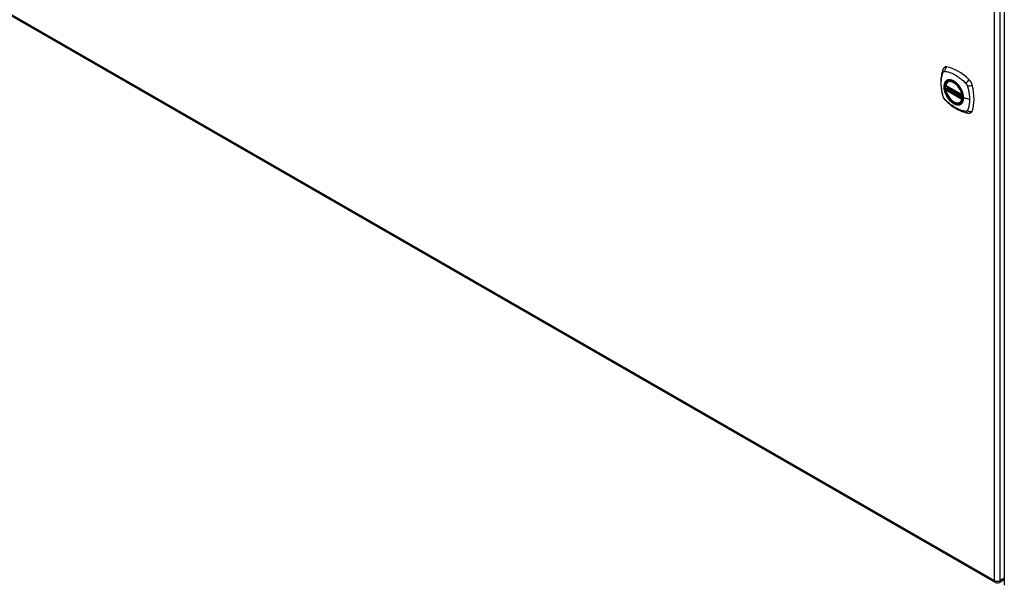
# Model space of a CAD drawing. Header units: inches. Extents: x 581 to 683, y 228 to 312.
# Tile 1 of 11: x 606 to 632, y 258 to 272. Entities that reach past the tile are written whole.
import ezdxf

# ---------------------------------------------------------------- set-up
doc = ezdxf.new("R2010")
doc.units = ezdxf.units.IN
doc.header["$MEASUREMENT"] = 0
doc.layers.add('Visible Edges(ANSI)', color=7, linetype='Continuous', lineweight=25)
doc.layers.add('Visible Tangent Edges(ANSI)', color=7, linetype='Continuous', lineweight=25)

msp = doc.modelspace()

# ---------------------------------------------------------------- linework, layer by layer
at = {"layer": 'Visible Edges(ANSI)'}
for p, q in [((580.934, 286.809), (631.567, 257.652)), ((631.796, 281.874), (631.796, 257.577)), ((630.287, 270.49), (630.701, 270.252)), ((630.312, 270.428), (630.353, 270.452)), ((630.344, 270.594), (630.355, 270.6)), ((630.287, 270.394), (630.301, 270.402)), ((630.307, 270.414), (630.307, 270.416)), ((630.656, 270.052), (630.667, 270.058)), ((631.665, 257.652), (631.796, 257.727))]:
    msp.add_line(p, q, dxfattribs=at)
at = {"layer": 'Visible Edges(ANSI)', "flags": 128}
for points in [[(630.248, 270.96), (630.235, 270.946), (630.225, 270.932), (630.216, 270.917), (630.21, 270.903)], [(630.21, 270.903), (630.202, 270.882), (630.196, 270.862), (630.191, 270.844), (630.186, 270.825), (630.182, 270.806), (630.177, 270.787), (630.17, 270.747), (630.164, 270.706), (630.16, 270.664), (630.158, 270.622), (630.157, 270.579), (630.158, 270.536), (630.16, 270.492), (630.164, 270.447), (630.17, 270.402), (630.177, 270.357), (630.185, 270.311), (630.195, 270.265), (630.2, 270.243), (630.203, 270.231), (630.207, 270.217)], [(630.282, 270.503), (630.286, 270.518), (630.291, 270.532), (630.298, 270.545), (630.305, 270.557), (630.313, 270.568), (630.323, 270.578), (630.333, 270.587), (630.344, 270.594)], [(630.598, 270.513), (630.616, 270.491), (630.634, 270.467), (630.65, 270.443), (630.666, 270.418), (630.68, 270.392), (630.692, 270.366), (630.704, 270.339), (630.713, 270.312)], [(630.207, 270.217), (630.211, 270.203), (630.216, 270.19), (630.222, 270.178), (630.229, 270.165), (630.236, 270.153), (630.244, 270.142), (630.253, 270.131), (630.263, 270.121)], [(630.656, 270.052), (630.645, 270.046), (630.633, 270.042), (630.62, 270.038), (630.607, 270.037), (630.593, 270.036), (630.579, 270.037), (630.565, 270.039), (630.551, 270.042), (630.536, 270.047), (630.522, 270.053), (630.507, 270.06), (630.492, 270.068), (630.478, 270.077), (630.463, 270.087), (630.449, 270.098), (630.435, 270.111), (630.421, 270.124), (630.407, 270.137), (630.394, 270.152), (630.382, 270.167), (630.37, 270.183), (630.358, 270.2), (630.347, 270.217), (630.337, 270.235), (630.327, 270.253), (630.318, 270.271), (630.31, 270.289), (630.303, 270.308), (630.296, 270.326), (630.29, 270.345), (630.286, 270.364), (630.282, 270.382)], [(630.301, 270.402), (630.304, 270.404), (630.306, 270.407), (630.307, 270.411), (630.307, 270.414)], [(630.263, 270.121), (630.272, 270.111), (630.282, 270.101), (630.299, 270.085), (630.333, 270.054), (630.369, 270.024), (630.404, 269.996), (630.441, 269.969), (630.477, 269.943), (630.514, 269.919), (630.551, 269.897), (630.589, 269.876), (630.627, 269.857), (630.665, 269.84), (630.703, 269.824), (630.741, 269.811), (630.78, 269.799), (630.818, 269.789), (630.837, 269.785), (630.847, 269.783), (630.858, 269.781)], [(630.858, 269.781), (630.873, 269.78), (630.89, 269.78), (630.907, 269.782), (630.925, 269.786)]]:
    msp.add_lwpolyline(points, dxfattribs=at)
at = {"layer": 'Visible Edges(ANSI)'}
for centre, radius, start, end in [((630.293, 270.5), 0.0118, 166.5789, 240.064), ((630.293, 270.384), 0.0118, 119.936, 190.602), ((630.318, 270.418), 0.0118, 119.936, 187.8207), ((630.707, 270.262), 0.0118, 240.064, 282.6676), ((631.616, 257.738), 0.099, 240.064, 299.936)]:
    msp.add_arc(centre, radius, start, end, dxfattribs=at)
for centre, major_axis, start_param, end_param in [((630.347, 270.814), (-0.088, 0.154), 5.827357, 6.408431), ((630.598, 269.816), (-0.639, 1.109), 5.172085, 5.827357), ((630.493, 270.319), (0.157, -0.273), 2.362013, 7.062765), ((630.849, 270.525), (0.088, -0.154), 1.114968, 2.030492), ((630.111, 270.66), (-0.639, 1.109), 3.601288, 4.256561), ((630.849, 269.945), (0.088, -0.154), 6.157956, 6.742881)]:
    msp.add_ellipse(centre, major_axis=major_axis, ratio=0.578093, start_param=start_param, end_param=end_param, dxfattribs=at)
msp.add_ellipse((630.49, 270.317), major_axis=(-0.16, 0.277), ratio=0.578093, dxfattribs=at)
at = {"layer": 'Visible Tangent Edges(ANSI)'}
for p, q in [((580.914, 286.855), (631.546, 257.697)), ((631.546, 257.697), (631.546, 281.995)), ((631.686, 257.697), (631.686, 281.995)), ((630.699, 270.257), (630.285, 270.495)), ((630.318, 270.428), (630.357, 270.45)), ((630.285, 270.379), (630.699, 270.141)), ((630.293, 270.394), (630.305, 270.4)), ((630.707, 270.155), (630.293, 270.394)), ((630.305, 270.4), (630.715, 270.164)), ((630.716, 270.181), (630.313, 270.413)), ((630.716, 270.199), (630.318, 270.428)), ((630.714, 270.159), (630.707, 270.155)), ((630.898, 270.131), (630.741, 270.171)), ((631.796, 257.761), (631.686, 257.697))]:
    msp.add_line(p, q, dxfattribs=at)
at = {"layer": 'Visible Tangent Edges(ANSI)', "flags": 128}
for points in [[(630.22, 270.202), (630.211, 270.236), (630.203, 270.265), (630.197, 270.295), (630.191, 270.324), (630.185, 270.354), (630.181, 270.383), (630.177, 270.412), (630.173, 270.441), (630.171, 270.469), (630.169, 270.497), (630.168, 270.525), (630.167, 270.552), (630.168, 270.579), (630.169, 270.605), (630.171, 270.631), (630.173, 270.656), (630.177, 270.68), (630.181, 270.705), (630.185, 270.728), (630.191, 270.751), (630.197, 270.773), (630.203, 270.795), (630.211, 270.816), (630.22, 270.838)], [(630.22, 270.838), (630.221, 270.84), (630.222, 270.841), (630.224, 270.843), (630.225, 270.844), (630.226, 270.846), (630.227, 270.847), (630.228, 270.849), (630.23, 270.85), (630.231, 270.851), (630.233, 270.852), (630.234, 270.853), (630.236, 270.854), (630.237, 270.855), (630.239, 270.856), (630.24, 270.856), (630.242, 270.857), (630.244, 270.857), (630.246, 270.858), (630.247, 270.858), (630.249, 270.859), (630.251, 270.859), (630.253, 270.859), (630.255, 270.859), (630.257, 270.859)], [(630.257, 270.859), (630.281, 270.857), (630.303, 270.853), (630.325, 270.848), (630.347, 270.842), (630.37, 270.835), (630.393, 270.828), (630.416, 270.82), (630.439, 270.81), (630.462, 270.8), (630.486, 270.789), (630.509, 270.777), (630.532, 270.764), (630.556, 270.75), (630.579, 270.735), (630.602, 270.72), (630.625, 270.703), (630.648, 270.686), (630.671, 270.668), (630.694, 270.649), (630.716, 270.63), (630.739, 270.609), (630.761, 270.589), (630.783, 270.567), (630.806, 270.542)], [(630.294, 270.614), (630.285, 270.606), (630.277, 270.597), (630.27, 270.587), (630.263, 270.576), (630.257, 270.564), (630.251, 270.552), (630.247, 270.539), (630.243, 270.524), (630.24, 270.51), (630.238, 270.494), (630.237, 270.478), (630.236, 270.462), (630.237, 270.444), (630.238, 270.427), (630.24, 270.409), (630.243, 270.391), (630.247, 270.373), (630.251, 270.354), (630.257, 270.335), (630.263, 270.316), (630.27, 270.297), (630.277, 270.279), (630.285, 270.26), (630.294, 270.242)], [(630.738, 270.173), (630.732, 270.115), (630.715, 270.066), (630.688, 270.028), (630.651, 270.004), (630.607, 269.995), (630.558, 270), (630.505, 270.02), (630.451, 270.054), (630.4, 270.099), (630.352, 270.155), (630.311, 270.218), (630.278, 270.285), (630.255, 270.354), (630.242, 270.422), (630.241, 270.484), (630.251, 270.539), (630.273, 270.584), (630.304, 270.616), (630.343, 270.634), (630.39, 270.638), (630.441, 270.627), (630.495, 270.601), (630.548, 270.563), (630.598, 270.513)], [(630.328, 270.633), (630.326, 270.633), (630.325, 270.632), (630.323, 270.632), (630.322, 270.631), (630.32, 270.63), (630.319, 270.63), (630.317, 270.629), (630.316, 270.628), (630.314, 270.627), (630.313, 270.627), (630.311, 270.626), (630.31, 270.625), (630.309, 270.624), (630.307, 270.623), (630.306, 270.623), (630.305, 270.622), (630.303, 270.621), (630.302, 270.62), (630.301, 270.619), (630.299, 270.618), (630.298, 270.617), (630.297, 270.616), (630.296, 270.615), (630.294, 270.614)], [(630.649, 270.448), (630.638, 270.465), (630.626, 270.481), (630.614, 270.497), (630.601, 270.513), (630.588, 270.527), (630.574, 270.541), (630.56, 270.555), (630.546, 270.567), (630.532, 270.579), (630.518, 270.589), (630.503, 270.599), (630.489, 270.608), (630.474, 270.616), (630.46, 270.623), (630.445, 270.629), (630.431, 270.634), (630.417, 270.637), (630.403, 270.64), (630.389, 270.642), (630.376, 270.642), (630.363, 270.642), (630.351, 270.64), (630.339, 270.637), (630.328, 270.633)], [(630.683, 270.39), (630.681, 270.393), (630.68, 270.395), (630.679, 270.398), (630.677, 270.4), (630.676, 270.403), (630.675, 270.405), (630.674, 270.408), (630.672, 270.41), (630.671, 270.412), (630.669, 270.415), (630.668, 270.417), (630.667, 270.42), (630.665, 270.422), (630.664, 270.424), (630.663, 270.427), (630.661, 270.429), (630.66, 270.432), (630.658, 270.434), (630.657, 270.436), (630.655, 270.439), (630.654, 270.441), (630.652, 270.443), (630.651, 270.446), (630.649, 270.448)], [(630.806, 270.542), (630.807, 270.541), (630.808, 270.54), (630.809, 270.539), (630.81, 270.538), (630.811, 270.537), (630.812, 270.536), (630.813, 270.534), (630.814, 270.533), (630.815, 270.532), (630.816, 270.531), (630.817, 270.53), (630.818, 270.528), (630.819, 270.527), (630.819, 270.526), (630.82, 270.525), (630.821, 270.523), (630.822, 270.522), (630.823, 270.521), (630.824, 270.52), (630.825, 270.518), (630.825, 270.517), (630.826, 270.516), (630.827, 270.514), (630.828, 270.513)], [(630.828, 270.513), (630.829, 270.512), (630.829, 270.51), (630.83, 270.509), (630.831, 270.508), (630.831, 270.506), (630.832, 270.505), (630.833, 270.503), (630.834, 270.502), (630.834, 270.501), (630.835, 270.499), (630.835, 270.498), (630.836, 270.497), (630.837, 270.495), (630.837, 270.494), (630.838, 270.492), (630.838, 270.491), (630.839, 270.489), (630.84, 270.488), (630.84, 270.487), (630.841, 270.485), (630.841, 270.484), (630.842, 270.482), (630.842, 270.481), (630.843, 270.48)], [(630.843, 270.48), (630.849, 270.461), (630.852, 270.447), (630.856, 270.432), (630.86, 270.417), (630.864, 270.402), (630.867, 270.387), (630.87, 270.373), (630.873, 270.358), (630.876, 270.343), (630.879, 270.329), (630.881, 270.314), (630.884, 270.3), (630.886, 270.285), (630.888, 270.271), (630.89, 270.257), (630.892, 270.242), (630.893, 270.228), (630.894, 270.214), (630.895, 270.2), (630.896, 270.186), (630.897, 270.172), (630.897, 270.159), (630.898, 270.145), (630.898, 270.131)], [(630.257, 270.14), (630.255, 270.142), (630.253, 270.144), (630.251, 270.146), (630.249, 270.149), (630.247, 270.151), (630.246, 270.154), (630.244, 270.156), (630.242, 270.159), (630.24, 270.161), (630.239, 270.164), (630.237, 270.167), (630.236, 270.169), (630.234, 270.172), (630.233, 270.175), (630.231, 270.177), (630.23, 270.18), (630.228, 270.183), (630.227, 270.186), (630.226, 270.188), (630.225, 270.191), (630.224, 270.194), (630.222, 270.197), (630.221, 270.2), (630.22, 270.202)], [(630.294, 270.242), (630.296, 270.24), (630.297, 270.237), (630.298, 270.235), (630.299, 270.232), (630.301, 270.23), (630.302, 270.227), (630.303, 270.225), (630.305, 270.222), (630.306, 270.22), (630.307, 270.218), (630.309, 270.215), (630.31, 270.213), (630.311, 270.21), (630.313, 270.208), (630.314, 270.206), (630.316, 270.203), (630.317, 270.201), (630.319, 270.198), (630.32, 270.196), (630.322, 270.194), (630.323, 270.191), (630.325, 270.189), (630.326, 270.187), (630.328, 270.184)], [(630.301, 270.402), (630.301, 270.402), (630.301, 270.402), (630.301, 270.402), (630.301, 270.402), (630.301, 270.402), (630.301, 270.402), (630.301, 270.402), (630.301, 270.402), (630.301, 270.402), (630.301, 270.402), (630.301, 270.402), (630.301, 270.402), (630.301, 270.402), (630.301, 270.402), (630.301, 270.402), (630.301, 270.402), (630.301, 270.402), (630.301, 270.402), (630.301, 270.402), (630.301, 270.402), (630.301, 270.402), (630.301, 270.402), (630.301, 270.402), (630.301, 270.402)], [(630.301, 270.402), (630.301, 270.402), (630.301, 270.402), (630.301, 270.402), (630.301, 270.402), (630.301, 270.402), (630.301, 270.402), (630.301, 270.402), (630.301, 270.402), (630.301, 270.402), (630.301, 270.402), (630.301, 270.402), (630.301, 270.402), (630.302, 270.402), (630.302, 270.402), (630.302, 270.402), (630.302, 270.402), (630.302, 270.401), (630.302, 270.401), (630.302, 270.401), (630.302, 270.401), (630.303, 270.401), (630.303, 270.401), (630.303, 270.401), (630.303, 270.401)], [(630.303, 270.401), (630.303, 270.401), (630.303, 270.401), (630.303, 270.401), (630.303, 270.401), (630.304, 270.401), (630.304, 270.401), (630.304, 270.401), (630.304, 270.401), (630.304, 270.401), (630.304, 270.401), (630.304, 270.401), (630.304, 270.401), (630.304, 270.401), (630.304, 270.401), (630.304, 270.401), (630.304, 270.401), (630.304, 270.401), (630.304, 270.401), (630.304, 270.401), (630.304, 270.401), (630.305, 270.4), (630.305, 270.4), (630.305, 270.4), (630.305, 270.4)], [(630.307, 270.415), (630.307, 270.415), (630.307, 270.415), (630.307, 270.415), (630.307, 270.415), (630.307, 270.415), (630.307, 270.415), (630.307, 270.415), (630.307, 270.415), (630.307, 270.415), (630.307, 270.415), (630.307, 270.415), (630.307, 270.415), (630.307, 270.415), (630.307, 270.415), (630.307, 270.415), (630.307, 270.414), (630.307, 270.414), (630.307, 270.414), (630.307, 270.414), (630.307, 270.414), (630.307, 270.414), (630.307, 270.414), (630.307, 270.414), (630.307, 270.414)], [(630.31, 270.415), (630.31, 270.415), (630.31, 270.415), (630.309, 270.415), (630.309, 270.415), (630.309, 270.415), (630.309, 270.415), (630.309, 270.415), (630.309, 270.415), (630.308, 270.415), (630.308, 270.415), (630.308, 270.415), (630.308, 270.415), (630.308, 270.415), (630.308, 270.415), (630.308, 270.415), (630.308, 270.415), (630.307, 270.415), (630.307, 270.415), (630.307, 270.415), (630.307, 270.415), (630.307, 270.415), (630.307, 270.415), (630.307, 270.415), (630.307, 270.415)], [(630.313, 270.413), (630.313, 270.413), (630.313, 270.413), (630.313, 270.413), (630.312, 270.413), (630.312, 270.414), (630.312, 270.414), (630.312, 270.414), (630.312, 270.414), (630.312, 270.414), (630.312, 270.414), (630.312, 270.414), (630.311, 270.414), (630.311, 270.414), (630.311, 270.414), (630.311, 270.414), (630.311, 270.414), (630.311, 270.414), (630.311, 270.414), (630.311, 270.414), (630.31, 270.414), (630.31, 270.415), (630.31, 270.415), (630.31, 270.415), (630.31, 270.415)], [(630.741, 270.171), (630.741, 270.179), (630.741, 270.188), (630.74, 270.197), (630.739, 270.206), (630.738, 270.214), (630.737, 270.223), (630.736, 270.233), (630.734, 270.242), (630.732, 270.251), (630.731, 270.26), (630.728, 270.269), (630.726, 270.279), (630.723, 270.288), (630.721, 270.297), (630.718, 270.307), (630.714, 270.316), (630.711, 270.325), (630.708, 270.335), (630.704, 270.344), (630.7, 270.354), (630.696, 270.363), (630.692, 270.372), (630.687, 270.381), (630.683, 270.39)], [(630.713, 270.312), (630.715, 270.306), (630.717, 270.3), (630.719, 270.294), (630.721, 270.288), (630.723, 270.282), (630.724, 270.276), (630.726, 270.27), (630.727, 270.265), (630.728, 270.259), (630.73, 270.253), (630.731, 270.247), (630.732, 270.241), (630.733, 270.235), (630.734, 270.229), (630.735, 270.224), (630.735, 270.218), (630.736, 270.212), (630.737, 270.206), (630.737, 270.201), (630.737, 270.195), (630.738, 270.19), (630.738, 270.184), (630.738, 270.179), (630.738, 270.173)], [(630.806, 269.823), (630.783, 269.826), (630.761, 269.83), (630.739, 269.835), (630.716, 269.84), (630.694, 269.847), (630.671, 269.855), (630.648, 269.863), (630.625, 269.873), (630.602, 269.883), (630.579, 269.894), (630.556, 269.906), (630.532, 269.919), (630.509, 269.933), (630.486, 269.948), (630.462, 269.964), (630.439, 269.98), (630.416, 269.997), (630.393, 270.015), (630.37, 270.034), (630.347, 270.053), (630.325, 270.073), (630.303, 270.094), (630.281, 270.115), (630.257, 270.14)], [(630.328, 270.184), (630.339, 270.167), (630.351, 270.151), (630.363, 270.135), (630.376, 270.12), (630.39, 270.105), (630.403, 270.091), (630.417, 270.078), (630.431, 270.066), (630.445, 270.054), (630.46, 270.043), (630.474, 270.034), (630.489, 270.025), (630.503, 270.017), (630.518, 270.01), (630.532, 270.004), (630.546, 269.999), (630.56, 269.995), (630.574, 269.993), (630.588, 269.991), (630.601, 269.99), (630.614, 269.991), (630.626, 269.993), (630.638, 269.995), (630.649, 269.999)], [(630.649, 269.999), (630.651, 270), (630.652, 270), (630.654, 270.001), (630.655, 270.001), (630.657, 270.002), (630.658, 270.003), (630.66, 270.004), (630.661, 270.004), (630.662, 270.005), (630.664, 270.006), (630.665, 270.007), (630.667, 270.007), (630.668, 270.008), (630.669, 270.009), (630.671, 270.01), (630.672, 270.011), (630.674, 270.012), (630.675, 270.012), (630.676, 270.013), (630.677, 270.014), (630.679, 270.015), (630.68, 270.016), (630.681, 270.017), (630.683, 270.018)], [(630.683, 270.018), (630.687, 270.022), (630.692, 270.026), (630.696, 270.031), (630.7, 270.036), (630.704, 270.04), (630.708, 270.046), (630.711, 270.051), (630.714, 270.056), (630.718, 270.062), (630.721, 270.068), (630.723, 270.074), (630.726, 270.081), (630.728, 270.087), (630.731, 270.094), (630.733, 270.101), (630.734, 270.108), (630.736, 270.115), (630.737, 270.123), (630.738, 270.131), (630.739, 270.138), (630.74, 270.146), (630.741, 270.155), (630.741, 270.163), (630.741, 270.171)], [(630.898, 270.131), (630.898, 270.118), (630.897, 270.104), (630.897, 270.091), (630.896, 270.078), (630.895, 270.065), (630.894, 270.052), (630.893, 270.04), (630.892, 270.027), (630.89, 270.015), (630.888, 270.002), (630.886, 269.99), (630.884, 269.978), (630.881, 269.966), (630.879, 269.954), (630.876, 269.943), (630.873, 269.931), (630.87, 269.92), (630.867, 269.909), (630.864, 269.898), (630.86, 269.887), (630.856, 269.877), (630.852, 269.866), (630.849, 269.856), (630.843, 269.844)], [(630.843, 269.844), (630.842, 269.842), (630.841, 269.841), (630.84, 269.839), (630.839, 269.838), (630.837, 269.836), (630.836, 269.835), (630.835, 269.834), (630.834, 269.832), (630.832, 269.831), (630.831, 269.83), (630.829, 269.829), (630.828, 269.828), (630.826, 269.827), (630.825, 269.827), (630.823, 269.826), (630.821, 269.825), (630.82, 269.825), (630.818, 269.824), (630.816, 269.824), (630.814, 269.824), (630.812, 269.823), (630.81, 269.823), (630.808, 269.823), (630.806, 269.823)]]:
    msp.add_lwpolyline(points, dxfattribs=at)
at = {"layer": 'Visible Tangent Edges(ANSI)'}
for centre, major_axis, ratio, start_param, end_param in [((630.347, 270.877), (-0.026, -0.115), 0.753973, 3.899961, 5.037231), ((630.321, 270.861), (-0.11, 0.042), 0.703309, 0, 0.764267), ((630.492, 270.318), (-0.173, 0.3), 0.578093, 5.049679, 10.658285), ((630.293, 270.5), (-0.0115, 0.0027), 0.695905, 0, 0.935665), ((630.492, 270.318), (-0.15, 0.261), 0.578093, 4.16689, 6.832552), ((630.293, 270.5), (-0.0059, -0.0102), 0.578093, 5.495853, 6.283185), ((630.5, 270.323), (-0.156, 0.271), 0.578093, 6.165882, 6.283185), ((630.877, 270.572), (-0.0787, -0.0881), 0.342407, 4.199127, 5.336397), ((630.904, 270.526), (0.116, 0.024), 0.339589, 4.087332, 5.224602), ((630.321, 270.249), (-0.114, -0.032), 0.388839, 0, 0.392668), ((630.293, 270.384), (-0.0116, -0.0022), 0.423362, 0, 0.692028), ((630.293, 270.384), (-0.0059, -0.0102), 0.578093, 3.925057, 5.495853), ((630.492, 270.318), (0.15, -0.261), 0.578093, 4.16689, 6.832552), ((630.293, 270.384), (-0.0059, 0.0102), 0.578093, 5.499721, 6.283185), ((630.296, 270.413), (0.0019, -0.0117), 0.983789, 0.322582, 1.638537), ((630.302, 270.411), (0.0039, 0.0112), 0.654364, 3.80656, 5.233141), ((630.305, 270.41), (0.0059, 0.0102), 0.578093, 3.925057, 5.333981), ((630.318, 270.418), (-0.0117, -0.0016), 0.469248, 0, 0.204023), ((630.318, 270.418), (-0.0059, -0.0102), 0.578093, 3.925057, 5.349392), ((630.318, 270.418), (-0.0059, 0.0102), 0.578093, 5.499721, 6.283185), ((630.707, 270.262), (-0.0059, -0.0102), 0.578093, 5.495853, 6.283185), ((630.707, 270.262), (-0.0116, -0.0022), 0.423362, 0.692028, 1.60444), ((630.347, 270.203), (-0.0848, -0.0822), 0.391657, 5.889683, 6.283185), ((630.5, 270.323), (0.156, -0.271), 0.578093, 0, 0.117303), ((630.707, 270.146), (0.0059, 0.0102), 0.578093, 0.783464, 2.354261), ((630.707, 270.146), (0.0115, -0.0027), 0.695905, 4.077257, 5.159885), ((630.707, 270.146), (0.0059, -0.0102), 0.578093, 1.626874, 2.358128), ((630.743, 270.174), (-0.00492, 0), 0.575862, 0.141897, 1.156289), ((630.877, 269.898), (-0.019, -0.117), 0.704723, 5.515471, 6.283185), ((630.904, 269.914), (0.113, -0.034), 0.752559, 4.384035, 5.521305), ((631.616, 257.738), (-0.0494, -0.0858), 0.578093, 5.495853, 6.283185), ((631.616, 257.738), (0.099, 0), 0.575862, 3.926991, 5.497787), ((631.616, 257.738), (0.0494, -0.0858), 0.578093, 0, 0.787332)]:
    msp.add_ellipse(centre, major_axis=major_axis, ratio=ratio, start_param=start_param, end_param=end_param, dxfattribs=at)
for centre, major_axis in [((630.493, 270.319), (0.171, -0.297)), ((630.49, 270.317), (-0.162, 0.282)), ((630.49, 270.317), (0.162, -0.281))]:
    msp.add_ellipse(centre, major_axis=major_axis, ratio=0.578093, dxfattribs=at)

doc.saveas('drawing.dxf')
